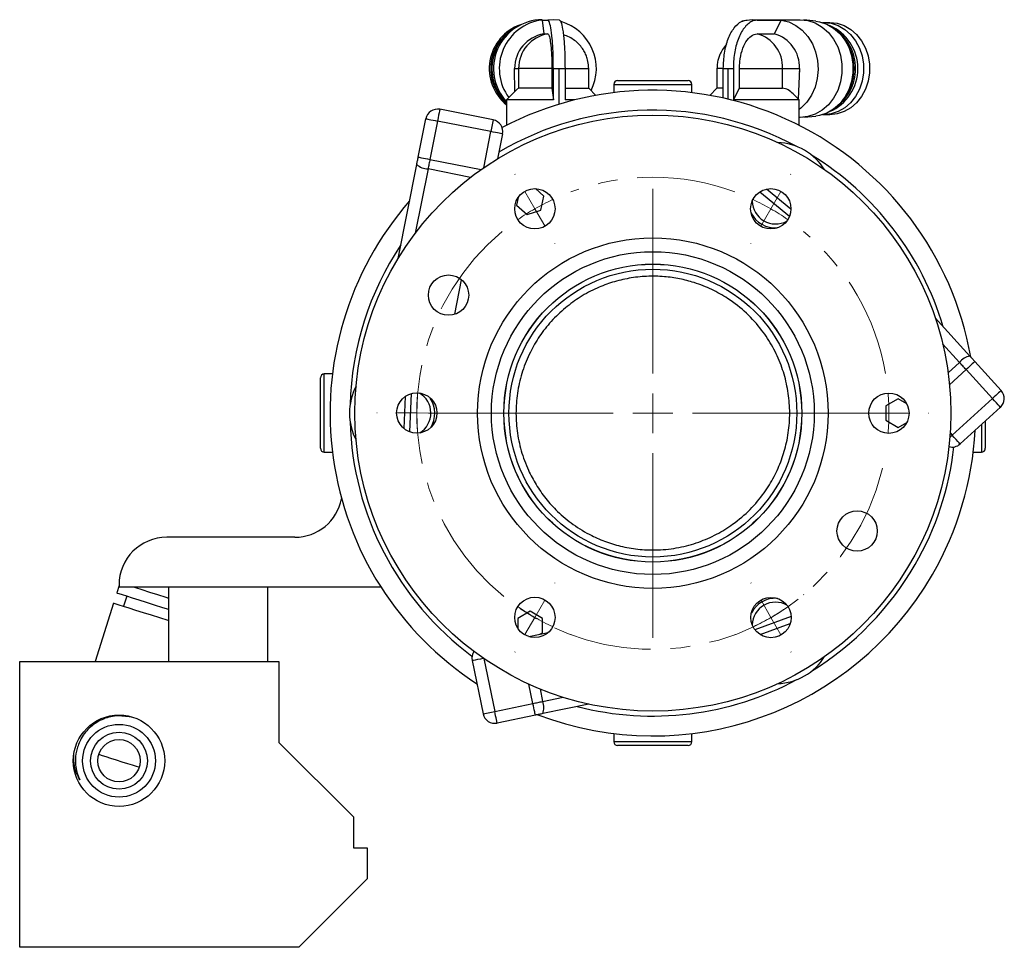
# Model space of a CAD drawing. Header units: inches. Extents: x 0.9 to 21.3, y 0.6 to 16.7.
# Tile 2 of 8: x 0.9 to 5.9, y 6.5 to 11.2. Entities that reach past the tile are written whole.
import ezdxf

# ---------------------------------------------------------------- set-up
doc = ezdxf.new("R2010")
doc.units = ezdxf.units.IN
doc.header["$MEASUREMENT"] = 0
doc.linetypes.add('CENTERX2', pattern=[0.8, 0.5, -0.1, 0.1, -0.1])

# ---------------------------------------------------------------- blocks, each defined once
blk = doc.blocks.new('SW_CENTERMARKSYMBOL_1')
at = {"color": 0, "linetype": 'Continuous', "lineweight": 0}
for p, q in [((-0.0999, 0.1733), (-0.1007, 0.1746)), ((1.2875, 0.1732), (1.2883, 0.1746)), ((0.5937, -0.8296), (0.5937, 0.1)), ((0, 0), (-0.05, 0.0866)), ((1.1876, 0), (1.2375, 0.0866)), ((0, 0), (0.05, -0.0866)), ((1.1876, 0), (1.1376, -0.0867)), ((0.0999, -0.1733), (0.1007, -0.1746)), ((1.0877, -0.1733), (1.0869, -0.1746)), ((0.5937, -1.0296), (0.5937, -0.9296)), ((-0.7946, -1.0276), (-0.7961, -1.0276)), ((-0.5946, -1.0279), (-0.6946, -1.0278)), ((-0.5946, -1.0279), (-0.4946, -1.028)), ((0.3937, -1.0296), (-0.5358, -1.0296)), ((-0.3946, -1.0282), (-0.3931, -1.0282)), ((0.5937, -1.0296), (0.4937, -1.0296)), ((0.5937, -1.0296), (0.5937, -1.1296)), ((0.5937, -1.0296), (0.6937, -1.0296)), ((0.7937, -1.0296), (1.7233, -1.0296)), ((1.5823, -1.0291), (1.5808, -1.0291)), ((1.7823, -1.029), (1.6823, -1.0291)), ((1.7823, -1.029), (1.8823, -1.0289)), ((1.9823, -1.0289), (1.9838, -1.0289)), ((0.5937, -1.2296), (0.5937, -2.1592)), ((0.1002, -1.8837), (0.1009, -1.8824)), ((1.0884, -1.8843), (1.0876, -1.883)), ((0.0001, -2.0569), (0.0501, -1.9703)), ((1.1885, -2.0574), (1.1384, -1.9709)), ((0.0001, -2.0569), (-0.05, -2.1434)), ((1.1885, -2.0574), (1.2386, -2.144)), ((-0.1, -2.23), (-0.1007, -2.2313)), ((1.2887, -2.2305), (1.2895, -2.2318))]:
    blk.add_line(p, q, dxfattribs=at)
at = {"color": 0, "linetype": 'CENTERX2', "lineweight": 0}
for start, end in [(69.6656, 110.3299), (129.6128, 350.3872), (9.6701, 50.3827)]:
    blk.add_arc((0.5937, -1.0296), 1.1885, start, end, dxfattribs=at)
at = {"color": 0, "linetype": 'Continuous', "lineweight": 0}
for radius, start, end in [(1.1885, 119.9713, 124.792), (1.1885, 115.1506, 119.9713), (1.1885, 60.0241, 64.8448), (1.1885, 55.2034, 60.0241), (1.1884, 170.2034, 170.2758), (1.1884, 175.0971, 179.9185), (1.1885, 0.0287, 4.8494), (1.1884, 179.9185, 184.7399), (1.1885, 355.208, 0.0287), (1.1884, 189.5613, 189.6336), (1.1865, 230.2452, 230.3177), (1.1875, 309.7072, 309.7796), (1.1865, 235.1468, 239.9759), (1.1875, 300.0574, 304.8823), (1.1865, 239.9759, 244.805), (1.1875, 295.2325, 300.0574), (1.1865, 249.634, 249.7065), (1.1875, 290.3352, 290.4076)]:
    blk.add_arc((0.5937, -1.0296), radius, start, end, dxfattribs=at)

msp = doc.modelspace()

# ---------------------------------------------------------------- linework, layer by layer
at = {"color": 7, "linetype": 'Continuous', "lineweight": 25}
for p, q in [((3.5373, 11.1538), (3.5456, 11.0842)), ((3.5373, 11.1538), (3.5659, 11.1538)), ((3.5952, 11.1556), (3.5659, 11.1538)), ((3.6245, 11.1538), (3.5952, 11.1556)), ((4.5953, 11.1556), (4.544, 11.1475)), ((4.6206, 11.1538), (4.5952, 11.1556)), ((4.5952, 11.1556), (4.8366, 11.1556)), ((4.6206, 11.1538), (4.7413, 11.1538)), ((4.7413, 11.1538), (4.7061, 11.0842)), ((4.9152, 11.1485), (4.8553, 11.1547)), ((3.4332, 11.1318), (3.4215, 11.1263)), ((4.949, 11.1417), (4.9563, 11.1418)), ((4.9563, 11.1418), (4.9865, 11.1418)), ((3.5456, 11.0842), (3.5659, 11.0842)), ((4.6206, 11.0842), (4.7061, 11.0842)), ((3.3991, 10.9096), (3.4194, 10.9096)), ((3.4001, 10.7931), (3.3991, 10.9096)), ((3.5871, 10.9096), (3.4194, 10.9096)), ((3.4194, 10.9096), (3.4194, 10.8111)), ((3.5871, 10.9096), (3.5871, 10.8111)), ((3.5943, 10.7521), (3.5943, 10.9096)), ((3.5943, 10.9096), (3.6239, 10.9096)), ((3.6239, 10.9096), (3.653, 10.9096)), ((3.6239, 10.7304), (3.6239, 10.9096)), ((3.653, 10.9096), (3.653, 10.7521)), ((3.653, 10.9096), (3.7724, 10.9096)), ((3.7724, 10.8111), (3.7724, 10.9096)), ((4.4181, 10.9096), (4.4181, 10.8111)), ((4.4501, 10.9096), (4.4181, 10.9096)), ((4.4501, 10.9096), (4.4745, 10.9096)), ((4.4501, 10.7611), (4.4501, 10.9096)), ((4.4745, 10.9096), (4.5008, 10.9096)), ((4.4745, 10.7554), (4.4745, 10.9096)), ((4.5008, 10.9096), (4.5008, 10.7521)), ((4.5313, 10.9096), (4.7475, 10.9096)), ((4.5313, 10.8111), (4.5313, 10.9096)), ((4.7475, 10.8111), (4.7475, 10.9096)), ((4.7475, 10.9096), (4.833, 10.9096)), ((4.833, 10.9096), (4.8275, 10.756)), ((3.4155, 10.8086), (3.359, 10.7521)), ((3.4194, 10.8111), (3.4167, 10.8074)), ((3.5871, 10.8111), (3.4194, 10.8111)), ((3.5871, 10.8111), (3.5943, 10.7521)), ((3.653, 10.8111), (3.7724, 10.8111)), ((3.8087, 10.7748), (3.7724, 10.8111)), ((3.8984, 10.8293), (3.8984, 10.7883)), ((3.8984, 10.8293), (4.2921, 10.8293)), ((3.9181, 10.849), (4.2724, 10.849)), ((4.2921, 10.7883), (4.2921, 10.8293)), ((4.4181, 10.8111), (4.3818, 10.7748)), ((4.4501, 10.8111), (4.4181, 10.8111)), ((4.5008, 10.7521), (4.5313, 10.8111)), ((4.5313, 10.8111), (4.7475, 10.8111)), ((4.8314, 10.7521), (4.8015, 10.782)), ((3.359, 10.7521), (3.359, 10.624)), ((3.5943, 10.7521), (3.359, 10.7521)), ((3.7023, 10.7521), (3.653, 10.7521)), ((4.8314, 10.7521), (4.5008, 10.7521)), ((4.8314, 10.624), (4.8314, 10.7521)), ((3.2914, 10.6514), (3.0226, 10.7045)), ((4.8366, 10.6635), (4.8314, 10.6635)), ((4.8553, 10.6645), (4.9152, 10.6706)), ((4.9563, 10.6773), (4.949, 10.6774)), ((4.9865, 10.6773), (4.9563, 10.6773)), ((2.914, 10.4643), (2.9521, 10.6572)), ((3.011, 10.6456), (2.9729, 10.4527)), ((3.2798, 10.5925), (3.011, 10.6456)), ((3.2914, 10.6514), (3.2798, 10.5925)), ((3.2438, 10.4102), (3.2798, 10.5925)), ((3.3386, 10.5809), (3.3139, 10.4558)), ((2.8132, 9.9541), (2.9067, 10.4274)), ((2.9729, 10.4527), (3.2314, 10.4016)), ((2.9633, 10.4041), (2.8994, 10.0809)), ((3.1775, 10.3618), (2.9633, 10.4041)), ((3.5462, 10.2675), (3.5039, 10.3052)), ((3.5316, 10.1968), (3.5462, 10.2675)), ((4.6339, 10.2891), (4.7836, 10.1667)), ((4.7905, 10.2014), (4.6666, 10.3028)), ((3.4171, 10.2603), (3.4092, 10.2222)), ((3.4092, 10.2222), (3.4631, 10.1742)), ((3.4631, 10.1742), (3.5316, 10.1968)), ((3.0981, 9.6725), (3.1324, 9.8465)), ((5.5167, 9.6542), (5.6913, 9.4624)), ((5.639, 9.4308), (5.5541, 9.5239)), ((5.5814, 9.3784), (5.639, 9.4308)), ((5.7166, 9.4346), (5.849, 9.2891)), ((2.4822, 9.3722), (2.4412, 9.3722)), ((2.4412, 9.3458), (2.4412, 9.3722)), ((5.6723, 9.3942), (5.5884, 9.3179)), ((5.8046, 9.2487), (5.6723, 9.3942)), ((2.4215, 9.3287), (2.4215, 9.3525)), ((2.4215, 8.9981), (2.4215, 9.3287)), ((2.4412, 8.9785), (2.4412, 9.3458)), ((2.8713, 9.0807), (2.8806, 9.2739)), ((2.8486, 9.259), (2.8409, 9.0986)), ((5.3302, 9.2475), (5.2677, 9.2114)), ((5.3731, 9.2227), (5.3302, 9.2475)), ((5.3647, 9.2358), (5.3521, 9.2497)), ((5.602, 9.0643), (5.8046, 9.2487)), ((5.2677, 9.2114), (5.2677, 9.1392)), ((5.6424, 9.0199), (5.845, 9.2044)), ((5.2677, 9.1392), (5.3302, 9.1031)), ((5.3302, 9.1031), (5.374, 9.1284)), ((5.7689, 9.1351), (5.7689, 8.9981)), ((5.5919, 9.0754), (5.602, 9.0643)), ((5.7493, 9.1172), (5.7493, 8.9785)), ((2.4412, 8.9785), (2.4822, 8.9785)), ((5.7083, 8.9785), (5.7493, 8.9785)), ((2.2927, 8.5503), (1.6477, 8.5503)), ((1.4077, 8.3077), (1.396, 8.2703)), ((1.4077, 8.3103), (1.4077, 8.3003)), ((1.4077, 8.3003), (2.7259, 8.3003)), ((1.6577, 8.3003), (1.6577, 7.9253)), ((2.1577, 7.9253), (2.1577, 8.3003)), ((1.4472, 8.2542), (1.4311, 8.2029)), ((1.3798, 8.219), (1.2873, 7.9253)), ((3.4777, 8.1779), (3.4152, 8.1418)), ((3.4152, 8.1418), (3.4152, 8.0934)), ((3.5402, 8.1418), (3.4777, 8.1779)), ((3.5402, 8.0697), (3.5402, 8.1418)), ((4.7913, 8.1512), (4.6094, 8.0846)), ((4.6353, 8.0608), (4.7869, 8.1162)), ((3.4705, 8.0502), (3.5682, 8.0705)), ((3.5267, 8.0619), (3.5402, 8.0697)), ((3.2442, 7.9401), (3.2992, 7.6738)), ((0.9077, 7.9253), (2.2127, 7.9253)), ((0.9077, 6.4863), (0.9077, 7.9253)), ((2.2127, 7.9253), (2.2127, 7.5173)), ((3.185, 7.93), (3.2405, 7.6617)), ((3.4918, 7.7136), (3.4717, 7.811)), ((3.5272, 7.787), (3.5403, 7.7236)), ((3.5403, 7.7236), (3.6435, 7.7449)), ((3.2992, 7.6738), (3.4918, 7.7136)), ((3.7727, 7.7104), (3.5408, 7.6625)), ((3.2405, 7.6617), (3.2992, 7.6738)), ((3.504, 7.6549), (3.3114, 7.6151)), ((3.8984, 7.5623), (3.8984, 7.5213)), ((4.2921, 7.5213), (4.2921, 7.5623)), ((2.2127, 7.5173), (2.5877, 7.1423)), ((4.1936, 7.5213), (3.8984, 7.5213)), ((4.1838, 7.5016), (3.9181, 7.5016)), ((4.2724, 7.5016), (4.1838, 7.5016)), ((4.2921, 7.5213), (4.1936, 7.5213)), ((2.5877, 7.1423), (2.5877, 6.9863)), ((2.5877, 6.9863), (2.6577, 6.9863)), ((2.6577, 6.9863), (2.6577, 6.8303)), ((2.6577, 6.8303), (2.3137, 6.4863)), ((2.3137, 6.4863), (0.9077, 6.4863))]:
    msp.add_line(p, q, dxfattribs=at)
at = {"color": 7, "linetype": 'Continuous', "lineweight": 25, "flags": 128}
for points in [[(4.7413, 11.1538), (4.7793, 11.1443), (4.8151, 11.1269), (4.8476, 11.1022), (4.8756, 11.0709), (4.8983, 11.0342), (4.9148, 10.9934), (4.9246, 10.9497), (4.9274, 10.9046), (4.9231, 10.8597), (4.9117, 10.8165), (4.8938, 10.7764), (4.8699, 10.7409), (4.8408, 10.711), (4.8314, 10.7034)], [(4.8366, 11.1556), (4.8755, 11.1514), (4.913, 11.139), (4.948, 11.1188), (4.9791, 11.0914), (5.0054, 11.0578), (5.026, 11.0192), (5.0401, 10.9769), (5.0472, 10.9323), (5.0472, 10.8869), (5.0401, 10.8422), (5.026, 10.7999), (5.0054, 10.7613), (4.9791, 10.7277), (4.948, 10.7003), (4.913, 10.6801), (4.8755, 10.6677), (4.8366, 10.6635)], [(4.9152, 11.1485), (4.9349, 11.1453), (4.9715, 11.1332), (5.0055, 11.1135), (5.0359, 11.0868), (5.0615, 11.0541), (5.0816, 11.0165), (5.0953, 10.9752), (5.1023, 10.9317), (5.1023, 10.8874), (5.0953, 10.8439), (5.0816, 10.8026), (5.0615, 10.765), (5.0359, 10.7323), (5.0055, 10.7056), (4.9715, 10.6859), (4.9349, 10.6738), (4.9152, 10.6706)], [(4.9563, 11.1418), (4.993, 11.1379), (5.0285, 11.1262), (5.0614, 11.107), (5.0909, 11.0812), (5.1157, 11.0495), (5.1351, 11.0131), (5.1484, 10.9731), (5.1552, 10.931), (5.1552, 10.8881), (5.1484, 10.846), (5.1351, 10.806), (5.1157, 10.7696), (5.0909, 10.7379), (5.0614, 10.7121), (5.0285, 10.693), (4.993, 10.6812), (4.9563, 10.6773)], [(4.9865, 11.1418), (5.0232, 11.1379), (5.0586, 11.1262), (5.0916, 11.107), (5.121, 11.0812), (5.1459, 11.0495), (5.1653, 11.0131), (5.1786, 10.9731), (5.1853, 10.931), (5.1853, 10.8881), (5.1786, 10.846), (5.1653, 10.806), (5.1459, 10.7696), (5.121, 10.7379), (5.0916, 10.7121), (5.0586, 10.693), (5.0232, 10.6812), (4.9865, 10.6773)], [(4.833, 10.9096), (4.8329, 10.9019), (4.8325, 10.8948)], [(3.0226, 10.7045), (3.0222, 10.7025), (3.021, 10.6966), (3.0192, 10.6872), (3.0168, 10.675), (3.014, 10.6608), (3.011, 10.6456)], [(2.9521, 10.6572), (2.9532, 10.657), (2.9566, 10.6563), (2.962, 10.6553), (2.9694, 10.6538), (2.9783, 10.6521), (2.9885, 10.6501), (2.9995, 10.6479), (3.011, 10.6456)], [(3.3386, 10.5809), (3.3375, 10.5811), (3.3342, 10.5818), (3.3287, 10.5828), (3.3214, 10.5843), (3.3125, 10.5861), (3.3023, 10.5881), (3.2913, 10.5902), (3.2798, 10.5925)], [(2.9067, 10.4274), (2.9076, 10.432), (2.9085, 10.4366), (2.9094, 10.4411), (2.9103, 10.4458), (2.9113, 10.4504), (2.9122, 10.455), (2.9131, 10.4597), (2.914, 10.4643)], [(2.914, 10.4643), (2.9151, 10.4641), (2.9185, 10.4634), (2.9239, 10.4623), (2.9312, 10.4609), (2.9402, 10.4591), (2.9503, 10.4571), (2.9614, 10.4549), (2.9729, 10.4527)], [(2.9729, 10.4527), (2.9717, 10.4466), (2.9705, 10.4405), (2.9693, 10.4344), (2.9681, 10.4283), (2.9669, 10.4222), (2.9657, 10.4162), (2.9645, 10.4101), (2.9633, 10.4041)], [(5.6723, 9.3942), (5.6681, 9.3988), (5.6639, 9.4034), (5.6597, 9.408), (5.6555, 9.4126), (5.6514, 9.4171), (5.6472, 9.4217), (5.6431, 9.4262), (5.639, 9.4308)], [(5.7166, 9.4346), (5.7158, 9.4338), (5.7132, 9.4315), (5.7091, 9.4278), (5.7036, 9.4227), (5.6969, 9.4166), (5.6892, 9.4096), (5.6809, 9.4021), (5.6723, 9.3942)], [(5.6913, 9.4624), (5.6944, 9.4589), (5.6976, 9.4555), (5.7007, 9.452), (5.7039, 9.4485), (5.7071, 9.445), (5.7103, 9.4416), (5.7134, 9.4381), (5.7166, 9.4346)], [(5.849, 9.2891), (5.8482, 9.2883), (5.8456, 9.286), (5.8415, 9.2823), (5.836, 9.2773), (5.8293, 9.2712), (5.8216, 9.2642), (5.8133, 9.2566), (5.8046, 9.2487)], [(5.845, 9.2044), (5.8436, 9.2059), (5.8396, 9.2103), (5.8332, 9.2173), (5.8248, 9.2265), (5.8151, 9.2372), (5.8046, 9.2487)], [(5.5903, 9.0536), (5.5933, 9.0564), (5.602, 9.0643)], [(5.6424, 9.0199), (5.641, 9.0214), (5.637, 9.0259), (5.6306, 9.0329), (5.6222, 9.0421), (5.6125, 9.0528), (5.602, 9.0643)], [(1.4798, 8.3003), (1.49, 8.2971), (1.5233, 8.2866), (1.5608, 8.2748), (1.6012, 8.2621), (1.6434, 8.2488), (1.6577, 8.2443)], [(1.396, 8.2703), (1.398, 8.2697), (1.407, 8.2668), (1.423, 8.2618), (1.4455, 8.2547), (1.4738, 8.2458), (1.5072, 8.2353), (1.5446, 8.2235), (1.585, 8.2108), (1.6273, 8.1975), (1.6577, 8.1879)], [(1.3798, 8.219), (1.3819, 8.2184), (1.3909, 8.2156), (1.4069, 8.2105), (1.4294, 8.2034), (1.4577, 8.1945), (1.491, 8.184), (1.5285, 8.1722), (1.5689, 8.1595), (1.6111, 8.1462), (1.654, 8.1327), (1.6577, 8.1315)], [(3.185, 7.93), (3.187, 7.9304), (3.1929, 7.9316), (3.2022, 7.9336), (3.2144, 7.9361), (3.2286, 7.939), (3.2418, 7.9417)], [(3.4918, 7.7136), (3.4979, 7.7149), (3.504, 7.7161), (3.5101, 7.7174), (3.5162, 7.7186), (3.5222, 7.7199), (3.5283, 7.7211), (3.5343, 7.7224), (3.5403, 7.7236)], [(3.504, 7.6549), (3.5037, 7.656), (3.5031, 7.6593), (3.5019, 7.6648), (3.5004, 7.6721), (3.4986, 7.681), (3.4965, 7.6911), (3.4942, 7.7021), (3.4918, 7.7136)], [(3.3114, 7.6151), (3.3112, 7.6162), (3.3105, 7.6195), (3.3093, 7.625), (3.3078, 7.6323), (3.306, 7.6412), (3.3039, 7.6513), (3.3016, 7.6624), (3.2992, 7.6738)], [(3.5408, 7.6625), (3.5362, 7.6615), (3.5317, 7.6606), (3.5271, 7.6596), (3.5225, 7.6587), (3.5179, 7.6577), (3.5132, 7.6568), (3.5086, 7.6558), (3.504, 7.6549)], [(1.306, 7.4573), (1.3101, 7.456), (1.3221, 7.4523), (1.3411, 7.4463), (1.3654, 7.4386), (1.3932, 7.4299), (1.4222, 7.4207), (1.45, 7.412), (1.4744, 7.4043), (1.4933, 7.3983), (1.5054, 7.3946), (1.5095, 7.3933)]]:
    msp.add_lwpolyline(points, dxfattribs=at)
at = {"color": 7, "linetype": 'Continuous', "lineweight": 25}
for centre, radius in [((4.0952, 9.1753), 1.5), ((3.5014, 10.2038), 0.1015), ((4.689, 10.2037), 0.1016), ((4.0952, 9.1753), 0.8825), ((4.0952, 9.1753), 0.8125), ((4.0952, 9.1753), 0.75), ((4.0952, 9.1753), 0.7495), ((3.0668, 9.7691), 0.1015), ((4.0952, 9.1753), 0.7245), ((2.9068, 9.1759), 0.1015), ((5.2837, 9.1748), 0.1015), ((5.1236, 8.5816), 0.1015), ((3.5015, 8.1469), 0.1015), ((4.6899, 8.1464), 0.1015), ((1.4077, 7.4253), 0.23), ((1.4077, 7.4253), 0.1833), ((1.4077, 7.4253), 0.1433), ((1.4077, 7.4253), 0.1067)]:
    msp.add_circle(centre, radius, dxfattribs=at)
for centre, radius, start, end in [((3.5396, 10.9094), 0.2462, 90.3859, 222.8291), ((3.5685, 10.9094), 0.2464, 97.2871, 216.3947), ((3.5045, 10.9095), 0.2329, 109.0494, 231.3395), ((3.512, 10.9095), 0.2332, 121.1965, 228.987), ((3.526, 10.9095), 0.2407, 115.7437, 226.0554), ((3.5644, 10.9095), 0.2465, 333.3154, 73.7603), ((4.891, 10.9096), 0.2364, 293.5157, 66.4843), ((4.8728, 10.9096), 0.2428, 305.2877, 54.7123), ((3.5759, 10.9101), 0.1768, 99.8478, 180.1648), ((3.5961, 10.9101), 0.1768, 99.8478, 180.1648), ((4.5762, 10.9186), 0.1715, 356.9865, 75.0089), ((4.6617, 10.9186), 0.1715, 356.9866, 75.0088), ((4.8571, 10.9096), 0.2512, 319.9982, 40.0018), ((3.9181, 10.8293), 0.0197, 90, 180), ((4.2724, 10.8293), 0.0197, 0, 90), ((4.0952, 9.1753), 1.625, 10.011, 117.8362), ((3.011, 10.6456), 0.06, 78.8272, 168.8272), ((4.0952, 9.1753), 1.525, 61.5933, 120.5331), ((3.2798, 10.5925), 0.06, 348.8272, 78.8272), ((4.7127, 10.2448), 0.2925, 32.2223, 87.7777), ((4.0952, 9.1753), 1.525, 16.5606, 58.4067), ((2.9656, 10.49), 0.0859, 226.7853, 268.4834), ((4.0952, 9.1753), 1.625, 138.9192, 236.9584), ((4.7127, 10.2448), 0.1175, 180.9907, 299.0093), ((4.7127, 10.2448), 0.1375, 206.1435, 273.8565), ((4.0952, 9.1753), 1.525, 146.2955, 178.4067), ((5.7066, 9.3778), 0.0859, 100.2662, 141.9643), ((2.4412, 9.3525), 0.0197, 90, 180), ((2.8602, 9.1753), 0.2925, 152.2223, 207.7777), ((2.8602, 9.1753), 0.1175, 301.8978, 59.4497), ((5.8046, 9.2487), 0.06, 312.3083, 42.3083), ((2.8602, 9.1753), 0.1375, 327.9556, 33.3918), ((4.0952, 9.1753), 1.625, 179.8514, 180.3803), ((4.0952, 9.1753), 1.525, 181.5933, 233.3362), ((4.0952, 9.1753), 1.625, 330, 356.9439), ((2.4412, 8.9981), 0.0197, 180, 270), ((4.0952, 9.1753), 1.525, 330, 353.5854), ((5.602, 9.0643), 0.06, 254.2384, 312.3083), ((5.7493, 8.9981), 0.0197, 270, 0), ((2.2927, 8.7903), 0.24, 270, 349.0271), ((1.6477, 8.3103), 0.24, 90, 180), ((4.0952, 9.1753), 1.525, 301.5933, 330), ((4.0952, 9.1753), 1.625, 249.0991, 330), ((4.7127, 8.1058), 0.1375, 86.6082, 152.0444), ((4.7127, 8.1058), 0.1175, 60.5503, 178.1022), ((3.2438, 7.9421), 0.06, 145.6334, 191.6742), ((4.7127, 8.1058), 0.2925, 272.2223, 327.7777), ((4.0952, 9.1753), 1.525, 255.5634, 298.4067), ((3.4602, 7.6924), 0.0859, 339.6322, 21.3302), ((3.2992, 7.6738), 0.06, 191.6742, 281.6742), ((3.9181, 7.5213), 0.0197, 180, 270), ((4.2724, 7.5213), 0.0197, 270, 0)]:
    msp.add_arc(centre, radius, start, end, dxfattribs=at)
for points, knots in [([(3.5943, 10.9096), (3.5941, 10.9361), (3.5936, 10.9894), (3.5889, 11.0622), (3.5817, 11.1173), (3.5736, 11.1482), (3.5682, 11.1522), (3.5659, 11.1538)], [0, 0, 0, 0, 0.211413, 0.424645, 0.641486, 0.851144, 1, 1, 1, 1]), ([(3.6245, 11.1538), (3.6263, 11.1527), (3.6297, 11.1506), (3.6362, 11.1345), (3.6421, 11.1053), (3.6467, 11.0654), (3.6503, 11.0207), (3.6527, 10.9672), (3.6529, 10.9253), (3.653, 10.9096)], [0, 0, 0, 0, 0.113339, 0.226563, 0.44644, 0.555761, 0.665116, 0.874689, 1, 1, 1, 1]), ([(4.4501, 10.9096), (4.4511, 10.9361), (4.4532, 10.9894), (4.473, 11.0622), (4.5033, 11.1173), (4.5375, 11.1482), (4.5604, 11.1522), (4.5699, 11.1538)], [0, 0, 0, 0, 0.211413, 0.424645, 0.641486, 0.851144, 1, 1, 1, 1]), ([(4.6206, 11.1538), (4.6134, 11.1527), (4.5989, 11.1506), (4.5714, 11.1345), (4.5467, 11.1053), (4.5272, 11.0654), (4.5121, 11.0207), (4.502, 10.9672), (4.5011, 10.9253), (4.5008, 10.9096)], [0, 0, 0, 0, 0.113339, 0.226563, 0.44644, 0.555761, 0.665116, 0.874689, 1, 1, 1, 1]), ([(3.5659, 11.0842), (3.5683, 11.0823), (3.5731, 11.0785), (3.5794, 11.0483), (3.5842, 11.004), (3.5867, 10.9549), (3.587, 10.9224), (3.5871, 10.9096)], [0, 0, 0, 0, 0.214694, 0.429387, 0.644081, 0.858775, 1, 1, 1, 1]), ([(3.7724, 10.9096), (3.7717, 10.9217), (3.7707, 10.9388), (3.7644, 10.9631), (3.757, 10.9833), (3.7447, 11.0059), (3.7282, 11.0278), (3.7073, 11.0479), (3.6821, 11.0647), (3.6608, 11.0754), (3.6478, 11.0783), (3.6449, 11.079)], [0, 0, 0, 0, 0.16021, 0.224226, 0.330913, 0.442516, 0.563179, 0.690444, 0.823456, 0.961637, 1, 1, 1, 1]), ([(4.5313, 10.9096), (4.5317, 10.9214), (4.5327, 10.9529), (4.5427, 11.0014), (4.5625, 11.0464), (4.5895, 11.078), (4.6101, 11.0821), (4.6206, 11.0842)], [0, 0, 0, 0, 0.130387, 0.345104, 0.559819, 0.774535, 1, 1, 1, 1]), ([(4.4676, 11.0322), (4.467, 11.0316), (4.4585, 11.0242), (4.4463, 11.0065), (4.433, 10.9824), (4.4249, 10.9598), (4.4193, 10.9364), (4.4185, 10.9195), (4.4181, 10.9096)], [0, 0, 0, 0, 0.0172224, 0.2507489, 0.4685725, 0.6268353, 0.7804826, 1, 1, 1, 1]), ([(4.8013, 10.7818), (4.7933, 10.7895), (4.7763, 10.8058), (4.7575, 10.8093), (4.7475, 10.8111)], [0, 0, 0, 0, 0.471541, 1, 1, 1, 1]), ([(3.6554, 9.7056), (3.6794, 9.7241), (3.7274, 9.761), (3.8082, 9.8038), (3.8916, 9.8352), (3.9755, 9.8557), (4.0639, 9.8654), (4.15, 9.8639), (4.2304, 9.8523), (4.3115, 9.8314), (4.3935, 9.7986), (4.4838, 9.7477), (4.5695, 9.6796), (4.6442, 9.5963), (4.7013, 9.5082), (4.7427, 9.4176), (4.7705, 9.3231), (4.7847, 9.2257), (4.7849, 9.1263), (4.7711, 9.0307), (4.7449, 8.94), (4.7077, 8.8551), (4.656, 8.7706), (4.5875, 8.689), (4.5063, 8.619), (4.4181, 8.5642), (4.3271, 8.5238), (4.227, 8.4965), (4.1266, 8.4846), (4.0306, 8.4875), (3.9432, 8.5014), (3.8614, 8.5255), (3.7767, 8.5618), (3.6925, 8.6131), (3.6161, 8.6771), (3.5547, 8.7452), (3.5061, 8.8148), (3.4634, 8.8951), (3.4301, 8.9859), (3.4096, 9.0861), (3.4039, 9.1872), (3.413, 9.2879), (3.4369, 9.3871), (3.4741, 9.4789), (3.523, 9.5625), (3.5807, 9.6381), (3.6305, 9.6831), (3.6554, 9.7056)], [0, 0, 0, 0, 0.020699, 0.041372, 0.058185, 0.074981, 0.091906, 0.108828, 0.123648, 0.138478, 0.15806, 0.17767, 0.205321, 0.233017, 0.259032, 0.285141, 0.311184, 0.33782, 0.364523, 0.391152, 0.414581, 0.438066, 0.461468, 0.48704, 0.51258, 0.532581, 0.55256, 0.57273, 0.592883, 0.609964, 0.62705, 0.643473, 0.659906, 0.682624, 0.705371, 0.72572, 0.746145, 0.766522, 0.793393, 0.820359, 0.847254, 0.874549, 0.901917, 0.9292, 0.952796, 0.976452, 1, 1, 1, 1]), ([(1.4681, 7.6445), (1.4435, 7.6484), (1.3935, 7.6562), (1.3188, 7.6354), (1.2554, 7.5926), (1.218, 7.5431), (1.2054, 7.5101), (1.2017, 7.5005)], [0, 0, 0, 0, 0.223594, 0.45335, 0.680764, 0.907386, 1, 1, 1, 1]), ([(1.2017, 7.5005), (1.2002, 7.4961), (1.1927, 7.4741), (1.1853, 7.4261), (1.1924, 7.3716), (1.2063, 7.3395), (1.2103, 7.33)], [0, 0, 0, 0, 0.079494, 0.399956, 0.823696, 1, 1, 1, 1]), ([(1.2103, 7.33), (1.199, 7.3526), (1.1789, 7.3925), (1.1801, 7.437), (1.1807, 7.4563)], [0, 0, 0, 0, 0.56529, 1, 1, 1, 1])]:
    msp.add_open_spline(points, degree=3, knots=knots, dxfattribs=at)

# ---------------------------------------------------------------- block references
at = {"color": 7, "linetype": 'Continuous', "lineweight": 0}
msp.add_blockref('SW_CENTERMARKSYMBOL_1', (3.5014, 10.2038), dxfattribs=at)

doc.saveas('drawing.dxf')
